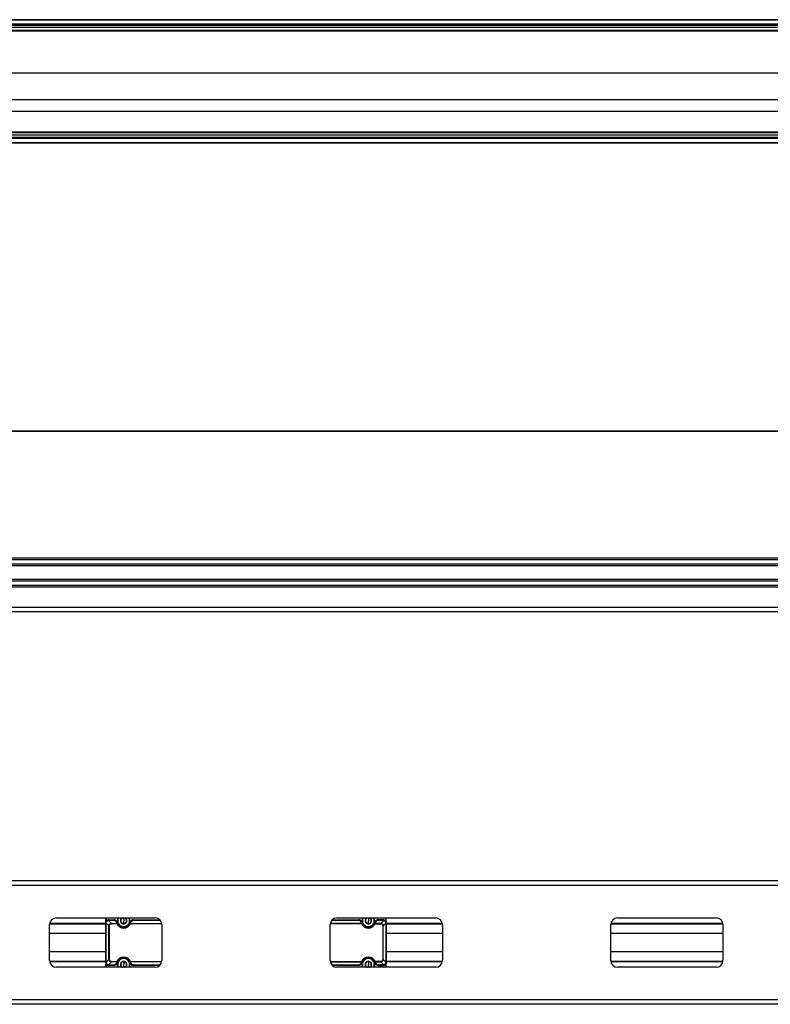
# Model space of a CAD drawing. Header units: millimetres. Extents: x -420 to 2302, y 443 to 882.
# Tile 6 of 16: x 245 to 579, y 443 to 882. Entities that reach past the tile are written whole.
import ezdxf

# ---------------------------------------------------------------- set-up
doc = ezdxf.new("R2010")
doc.units = ezdxf.units.MM

# ---------------------------------------------------------------- blocks, each defined once
blk = doc.blocks.new('Drawing View1')
at = {"color": 7, "linetype": 'Continuous', "lineweight": 25}
for p, q in [((0, 31.5), (-1000, 31.5)), ((0, 31.3), (-1000, 31.3)), ((0, 29.45), (-1000, 29.45)), ((0, 29.25), (-1000, 29.25)), ((0, 29.05), (-1000, 29.05)), ((-997.5, 26.5), (-2.5, 26.5)), ((-995, 29), (-5, 29)), ((-5, 28), (-995, 28)), ((-995, 26.8), (-5, 26.8)), ((-995, 26.6), (-5, 26.6)), ((-9.75, 7.7), (-990.25, 7.7)), ((-9.75, -4.2), (-990.25, -4.2)), ((-990.25, -9.2), (-9.75, -9.2)), ((0, -21.05), (-1000, -21.05)), ((0, -21.25), (-1000, -21.25)), ((0, -21.45), (-1000, -21.45)), ((-997.5, -18.5), (-2.5, -18.5)), ((-995, -18.6), (-5, -18.6)), ((-995, -18.8), (-5, -18.8)), ((-5, -20), (-995, -20)), ((-995, -21), (-5, -21)), ((0, -23.3), (-1000, -23.3)), ((0, -23.5), (-1000, -23.5))]:
    blk.add_line(p, q, dxfattribs=at)
blk = doc.blocks.new('Drawing View2')
at = {"color": 7, "linetype": 'Continuous', "lineweight": 25}
for p, q in [((0, 68.63), (-1000, 68.63)), ((0, 68.43), (-1000, 68.43)), ((0, 11.94), (-1000, 11.94)), ((0, 11.24), (-1000, 11.24)), ((0, 9.32), (-1000, 9.32)), ((0, 8.62), (-1000, 8.62)), ((0, 2.44), (-1000, 2.44)), ((0, 1.74), (-1000, 1.74)), ((0, -0.18), (-1000, -0.18)), ((0, -0.88), (-1000, -0.88)), ((0, -9.97), (-1000, -9.97)), ((0, -11.97), (-1000, -11.97))]:
    blk.add_line(p, q, dxfattribs=at)
blk = doc.blocks.new('Drawing View3')
at = {"color": 7, "linetype": 'Continuous', "lineweight": 25}
for p, q in [((837.5, 31.5), (-162.5, 31.5)), ((837.5, 29.5), (-162.5, 29.5)), ((253, 15), (297, 15)), ((275, 13.6), (275, 15)), ((275, 13.6), (275.2, 13.6)), ((275.2, 15), (275.2, 13.6)), ((277.5, 12.56), (276.16, 13.9)), ((276.5, 14.2), (278.57, 14.2)), ((276.5, 14), (276.5, 13.94)), ((276.5, 14), (278.57, 14)), ((278.57, 13.94), (276.5, 13.94)), ((278.57, 13.94), (278.57, 14)), ((283, 15), (283, 13.75)), ((283, 12.31), (283, 13.75)), ((287.43, 14.2), (287.43, 14)), ((287.43, 14.2), (299.04, 14.2)), ((287.43, 14), (287.43, 13.94)), ((287.43, 14), (299.24, 14)), ((299.29, 13.94), (287.43, 13.94)), ((387.57, 13.94), (375.71, 13.94)), ((375.76, 14), (387.57, 14)), ((375.96, 14.2), (387.57, 14.2)), ((378, 15), (422, 15)), ((387.57, 14.2), (387.57, 14)), ((387.57, 14), (387.57, 13.94)), ((392, 15), (392, 13.75)), ((392, 12.31), (392, 13.75)), ((398.5, 14.2), (396.43, 14.2)), ((396.43, 13.94), (396.43, 14)), ((398.5, 14), (396.43, 14)), ((396.43, 13.94), (398.5, 13.94)), ((397.5, 12.56), (398.84, 13.9)), ((398.5, 14), (398.5, 13.94)), ((399.8, 15), (399.8, 13.6)), ((400, 13.6), (399.8, 13.6)), ((400, 13.6), (400, 15)), ((503, 15), (547, 15)), ((250, -4), (250, 12)), ((250.02, 12.3), (275, 12.3)), ((275, 12.5), (250.04, 12.5)), ((275, -4.5), (275, 12.5)), ((275.06, 12.5), (275.06, -4.5)), ((275.1, 12.84), (276.44, 11.5)), ((276.58, 11.5), (276.44, 11.5)), ((276.44, -3.5), (276.44, 11.5)), ((276.58, 11.5), (276.58, -3.5)), ((277.5, 12.56), (277.5, 12.42)), ((277.5, 12.56), (279.98, 12.56)), ((279.98, 12.42), (277.5, 12.42)), ((279.98, 12.42), (279.98, 12.56)), ((280.16, 12.5), (279.98, 12.42)), ((280.21, 12.96), (280.02, 12.91)), ((283, 11), (283, 11.1)), ((286.02, 12.56), (299.95, 12.56)), ((299.97, 12.42), (286.02, 12.42)), ((300, 12), (300, -4)), ((375, -4), (375, 12)), ((388.98, 12.42), (375.03, 12.42)), ((388.98, 12.56), (375.05, 12.56)), ((392, 11), (392, 11.1)), ((394.79, 12.96), (394.98, 12.91)), ((394.84, 12.5), (395.02, 12.42)), ((397.5, 12.56), (395.02, 12.56)), ((395.02, 12.42), (395.02, 12.56)), ((395.02, 12.42), (397.5, 12.42)), ((397.5, 12.56), (397.5, 12.42)), ((398.42, 11.5), (398.56, 11.5)), ((398.42, 11.5), (398.42, -3.5)), ((399.9, 12.84), (398.56, 11.5)), ((398.56, -3.5), (398.56, 11.5)), ((399.94, 12.5), (399.94, -4.5)), ((400, -4.5), (400, 12.5)), ((424.96, 12.5), (400, 12.5)), ((400, 12.3), (424.98, 12.3)), ((425, 12), (425, -4)), ((500, -4), (500, 12)), ((500.02, 12.3), (549.98, 12.3)), ((549.96, 12.5), (500.04, 12.5)), ((550, 12), (550, -4)), ((250.02, -4.3), (275, -4.3)), ((276.44, -3.5), (275.1, -4.84)), ((276.44, -3.5), (276.58, -3.5)), ((283, -3), (283, -3.1)), ((283, -4.32), (283, -5.75)), ((392, -3), (392, -3.1)), ((392, -4.32), (392, -5.75)), ((398.56, -3.5), (398.42, -3.5)), ((398.56, -3.5), (399.9, -4.84)), ((400, -4.3), (424.98, -4.3)), ((500.02, -4.3), (549.98, -4.3)), ((275, -4.5), (250.04, -4.5)), ((297, -7), (253, -7)), ((275, -4.5), (275.06, -4.5)), ((275.2, -5.6), (275, -5.6)), ((275, -7), (275, -5.6)), ((275.2, -5.6), (275.2, -7)), ((276.16, -5.9), (277.5, -4.56)), ((276.5, -5.94), (278.57, -5.94)), ((278.57, -6), (276.5, -6)), ((276.5, -6), (276.5, -6.2)), ((278.57, -6.2), (276.5, -6.2)), ((277.5, -4.42), (277.5, -4.56)), ((277.5, -4.42), (279.98, -4.42)), ((279.98, -4.56), (277.5, -4.56)), ((278.57, -6), (278.57, -5.94)), ((283, -7), (283, -5.75)), ((285.79, -4.96), (285.98, -4.91)), ((285.84, -4.5), (286.02, -4.42)), ((286.02, -4.42), (286.02, -4.56)), ((286.02, -4.42), (299.97, -4.42)), ((299.95, -4.56), (286.02, -4.56)), ((287.43, -5.94), (287.43, -6)), ((287.43, -5.94), (299.29, -5.94)), ((299.24, -6), (287.43, -6)), ((299.04, -6.2), (287.43, -6.2)), ((375.03, -4.42), (388.98, -4.42)), ((375.05, -4.56), (388.98, -4.56)), ((375.71, -5.94), (387.57, -5.94)), ((387.57, -6), (375.76, -6)), ((387.57, -6.2), (375.96, -6.2)), ((422, -7), (378, -7)), ((387.57, -5.94), (387.57, -6)), ((388.98, -4.42), (388.98, -4.56)), ((389.16, -4.5), (388.98, -4.42)), ((389.21, -4.96), (389.02, -4.91)), ((392, -7), (392, -5.75)), ((397.5, -4.42), (395.02, -4.42)), ((395.02, -4.56), (397.5, -4.56)), ((398.5, -5.94), (396.43, -5.94)), ((396.43, -6), (396.43, -5.94)), ((396.43, -6), (398.5, -6)), ((396.43, -6.2), (398.5, -6.2)), ((397.5, -4.42), (397.5, -4.56)), ((398.84, -5.9), (397.5, -4.56)), ((398.5, -6), (398.5, -6.2)), ((399.8, -5.6), (400, -5.6)), ((399.8, -5.6), (399.8, -7)), ((400, -4.5), (399.94, -4.5)), ((424.96, -4.5), (400, -4.5)), ((400, -7), (400, -5.6)), ((549.96, -4.5), (500.04, -4.5)), ((547, -7), (503, -7)), ((837.5, -21.5), (-162.5, -21.5)), ((837.5, -23.5), (-162.5, -23.5))]:
    blk.add_line(p, q, dxfattribs=at)
at = {"color": 7, "linetype": 'Continuous', "lineweight": 25, "flags": 128}
for points in [[(276.5, 14.2), (276.5, 14.16), (276.5, 14.12), (276.5, 14.09), (276.5, 14.06), (276.5, 14.03), (276.5, 14.02), (276.5, 14), (276.5, 14)], [(278.57, 14), (278.57, 14), (278.57, 14.02), (278.57, 14.03), (278.57, 14.06), (278.57, 14.09), (278.57, 14.12), (278.57, 14.16), (278.57, 14.2)], [(396.43, 14), (396.43, 14), (396.43, 14.02), (396.43, 14.03), (396.43, 14.06), (396.43, 14.09), (396.43, 14.12), (396.43, 14.16), (396.43, 14.2)], [(398.5, 14.2), (398.5, 14.16), (398.5, 14.12), (398.5, 14.09), (398.5, 14.06), (398.5, 14.03), (398.5, 14.02), (398.5, 14), (398.5, 14)], [(275.06, 12.5), (275.05, 12.5), (275.03, 12.5), (275.02, 12.5), (275.02, 12.5), (275.01, 12.5), (275, 12.5), (275, 12.5), (275, 12.5)], [(285.79, 12.96), (285.83, 12.95), (285.86, 12.94), (285.9, 12.93), (285.93, 12.92), (285.95, 12.92), (285.97, 12.91), (285.98, 12.91), (285.98, 12.91)], [(286.02, 12.42), (285.98, 12.43), (285.95, 12.45), (285.92, 12.46), (285.89, 12.47), (285.87, 12.48), (285.85, 12.49), (285.84, 12.5), (285.84, 12.5)], [(286.02, 12.56), (286.02, 12.54), (286.02, 12.53), (286.02, 12.51), (286.02, 12.49), (286.02, 12.48), (286.02, 12.46), (286.02, 12.44), (286.02, 12.42)], [(388.98, 12.56), (388.98, 12.54), (388.98, 12.53), (388.98, 12.51), (388.98, 12.49), (388.98, 12.48), (388.98, 12.46), (388.98, 12.44), (388.98, 12.42)], [(388.98, 12.42), (389.02, 12.43), (389.05, 12.45), (389.08, 12.46), (389.11, 12.47), (389.13, 12.48), (389.15, 12.49), (389.16, 12.5), (389.16, 12.5)], [(389.21, 12.96), (389.17, 12.95), (389.14, 12.94), (389.1, 12.93), (389.07, 12.92), (389.05, 12.92), (389.03, 12.91), (389.02, 12.91), (389.02, 12.91)], [(399.94, 12.5), (399.95, 12.5), (399.97, 12.5), (399.98, 12.5), (399.98, 12.5), (399.99, 12.5), (400, 12.5), (400, 12.5), (400, 12.5)], [(276.5, -5.94), (276.5, -5.95), (276.5, -5.97), (276.5, -5.98), (276.5, -5.98), (276.5, -5.99), (276.5, -6), (276.5, -6), (276.5, -6)], [(278.57, -6.2), (278.57, -6.16), (278.57, -6.12), (278.57, -6.09), (278.57, -6.06), (278.57, -6.03), (278.57, -6.02), (278.57, -6), (278.57, -6)], [(279.98, -4.56), (279.98, -4.54), (279.98, -4.53), (279.98, -4.51), (279.98, -4.49), (279.98, -4.48), (279.98, -4.46), (279.98, -4.44), (279.98, -4.42)], [(279.98, -4.42), (280.02, -4.43), (280.05, -4.45), (280.08, -4.46), (280.11, -4.47), (280.13, -4.48), (280.15, -4.49), (280.16, -4.5), (280.16, -4.5)], [(280.21, -4.96), (280.17, -4.95), (280.14, -4.94), (280.1, -4.93), (280.07, -4.92), (280.05, -4.92), (280.03, -4.91), (280.02, -4.91), (280.02, -4.91)], [(287.43, -6), (287.43, -6), (287.43, -6.02), (287.43, -6.03), (287.43, -6.06), (287.43, -6.09), (287.43, -6.12), (287.43, -6.16), (287.43, -6.2)], [(387.57, -6), (387.57, -6), (387.57, -6.02), (387.57, -6.03), (387.57, -6.06), (387.57, -6.09), (387.57, -6.12), (387.57, -6.16), (387.57, -6.2)], [(394.79, -4.96), (394.83, -4.95), (394.86, -4.94), (394.9, -4.93), (394.93, -4.92), (394.95, -4.92), (394.97, -4.91), (394.98, -4.91), (394.98, -4.91)], [(395.02, -4.42), (394.98, -4.43), (394.95, -4.45), (394.92, -4.46), (394.89, -4.47), (394.87, -4.48), (394.85, -4.49), (394.84, -4.5), (394.84, -4.5)], [(395.02, -4.56), (395.02, -4.54), (395.02, -4.53), (395.02, -4.51), (395.02, -4.49), (395.02, -4.48), (395.02, -4.46), (395.02, -4.44), (395.02, -4.42)], [(396.43, -6.2), (396.43, -6.16), (396.43, -6.12), (396.43, -6.09), (396.43, -6.06), (396.43, -6.03), (396.43, -6.02), (396.43, -6), (396.43, -6)], [(398.5, -5.94), (398.5, -5.95), (398.5, -5.97), (398.5, -5.98), (398.5, -5.98), (398.5, -5.99), (398.5, -6), (398.5, -6), (398.5, -6)]]:
    blk.add_lwpolyline(points, dxfattribs=at)
at = {"color": 7, "linetype": 'Continuous', "lineweight": 25}
for centre, radius, start, end in [((253, 12), 3, 90, 180), ((276.5, 12.5), 1.7, 90, 139.8808), ((278.57, 12.5), 1.7, 15.7678, 90), ((283, 13.75), 2.75, 152.9643, 270), ((283, 13.75), 2.65, 151.8554, 270), ((283, 13.75), 1.43, 150, 210), ((283, 13.75), 1.43, 119.4156, 150), ((283, 13.75), 2.65, 270, 28.1446), ((283, 13.75), 2.75, 270, 27.0357), ((283, 13.75), 1.44, 30, 60.5844), ((283, 13.75), 1.44, 330.0027, 30), ((287.43, 12.5), 1.7, 90, 164.2322), ((297, 12), 3, 0, 90), ((378, 12), 3, 90, 180), ((387.57, 12.5), 1.7, 15.7678, 90), ((392, 13.75), 2.75, 152.9643, 270), ((392, 13.75), 2.65, 151.8554, 270), ((392, 13.75), 1.43, 150, 210), ((392, 13.75), 1.43, 119.4156, 150), ((392, 13.75), 2.65, 270, 28.1446), ((392, 13.75), 2.75, 270, 27.0357), ((392, 13.75), 1.44, 30, 60.5844), ((392, 13.75), 1.44, 330.0027, 30), ((396.43, 12.5), 1.7, 90, 164.2322), ((398.5, 12.5), 1.7, 40.1192, 90), ((422, 12), 3, 0, 90), ((503, 12), 3, 90, 180), ((547, 12), 3, 0, 90), ((283, 13.75), 3.3, 203.8217, 336.1783), ((283, 13.75), 3.1, 203.8216, 336.1783), ((283, 13.75), 2.9, 195.7678, 344.2322), ((283, 13.75), 1.44, 210, 270), ((283, 13.75), 1.44, 270, 330.0027), ((285.97, 12.41), 0.155, 69.9087, 146.7713), ((389.03, 12.41), 0.155, 33.2287, 110.0913), ((392, 13.75), 3.3, 203.8217, 336.1783), ((392, 13.75), 3.1, 203.8217, 336.1784), ((392, 13.75), 2.9, 195.7678, 344.2322), ((392, 13.75), 1.44, 210, 270), ((392, 13.75), 1.44, 270, 330.0027), ((253, -4), 3, 180, 270), ((283, -5.75), 3.3, 23.8217, 156.1783), ((283, -5.75), 3.1, 23.8216, 156.1783), ((283, -5.75), 2.9, 15.7678, 164.2322), ((283, -5.75), 2.75, 90, 207.0357), ((283, -5.75), 2.65, 90, 208.1446), ((283, -5.75), 1.44, 90, 150), ((283, -5.75), 2.75, 332.9643, 90), ((283, -5.75), 2.65, 331.8554, 90), ((283, -5.75), 1.44, 30, 90), ((297, -4), 3, 270, 0), ((378, -4), 3, 180, 270), ((392, -5.75), 3.3, 23.8217, 156.1783), ((392, -5.75), 3.1, 23.8217, 156.1784), ((392, -5.75), 2.9, 15.7678, 164.2322), ((392, -5.75), 2.75, 90, 207.0357), ((392, -5.75), 2.65, 90, 208.1446), ((392, -5.75), 1.44, 90, 150), ((392, -5.75), 2.75, 332.9643, 90), ((392, -5.75), 2.65, 331.8554, 90), ((392, -5.75), 1.44, 30, 90), ((422, -4), 3, 270, 0), ((503, -4), 3, 180, 270), ((547, -4), 3, 270, 0), ((276.5, -4.5), 1.7, 220.1191, 270), ((278.57, -4.5), 1.7, 270, 344.2322), ((280.03, -4.41), 0.155, 249.9061, 326.7715), ((283, -5.75), 1.43, 150, 210), ((283, -5.75), 1.44, 210, 240.5844), ((283, -5.75), 1.44, 299.4156, 330.0027), ((283, -5.75), 1.43, 330.0027, 30), ((287.43, -4.5), 1.7, 195.7678, 270), ((387.57, -4.5), 1.7, 270, 344.2322), ((392, -5.75), 1.43, 150, 210), ((392, -5.75), 1.43, 210, 240.5844), ((392, -5.75), 1.44, 299.4156, 330.0027), ((392, -5.75), 1.44, 330.0027, 30), ((396.43, -4.5), 1.7, 195.7678, 270), ((394.97, -4.41), 0.155, 213.2285, 290.0939), ((398.5, -4.5), 1.7, 270, 319.8809)]:
    blk.add_arc(centre, radius, start, end, dxfattribs=at)
for points, knots in [([(275, 12.76), (275, 12.86), (275, 13.12), (275, 13.42), (275, 13.6)], [0, 0, 0, 0, 0.400823, 1, 1, 1, 1]), ([(275.03, 12.77), (275.04, 12.87), (275.06, 13.15), (275.14, 13.42), (275.2, 13.6)], [0, 0, 0, 0, 0.364947, 1, 1, 1, 1]), ([(276.11, 13.95), (275.86, 13.88), (275.63, 13.75), (275.25, 13.37), (275.12, 13.14), (275.05, 12.89)], [0, 0, 0, 0, 0.5, 0.5, 1, 1, 1, 1]), ([(276.16, 13.9), (276.13, 13.89), (276.06, 13.86), (275.95, 13.82), (275.85, 13.77), (275.76, 13.71), (275.66, 13.65), (275.58, 13.58), (275.48, 13.48), (275.37, 13.36), (275.26, 13.2), (275.16, 13.02), (275.12, 12.9), (275.1, 12.84)], [0, 0, 0, 0, 0.074242, 0.147443, 0.21967, 0.290993, 0.361483, 0.431216, 0.500267, 0.622461, 0.746228, 0.871951, 1, 1, 1, 1]), ([(280.02, 12.91), (279.96, 13.1), (279.88, 13.26), (279.66, 13.55), (279.53, 13.66), (279.14, 13.93), (278.85, 14), (278.57, 14)], [0, 0, 0, 0, 0.25, 0.25, 0.5, 0.5, 1, 1, 1, 1]), ([(278.57, 13.94), (278.74, 13.94), (279.06, 13.88), (279.31, 13.72), (279.63, 13.45), (279.76, 13.23), (279.82, 12.99)], [0, 0, 0, 0, 0.25, 0.5, 0.5, 1, 1, 1, 1]), ([(282.68, 15), (282.58, 14.94), (282.27, 14.76), (281.96, 14.59), (281.76, 14.47)], [0, 0, 0, 0, 0.326266, 1, 1, 1, 1]), ([(281.76, 14.47), (281.76, 14.41), (281.76, 14.28), (281.76, 14.05), (281.76, 13.75), (281.76, 13.45), (281.76, 13.22), (281.76, 13.09), (281.76, 13.03)], [0, 0, 0, 0, 0.1329454, 0.2572868, 0.4999807, 0.7427004, 0.8668303, 1, 1, 1, 1]), ([(284.24, 14.47), (284.04, 14.59), (283.73, 14.76), (283.42, 14.94), (283.32, 15)], [0, 0, 0, 0, 0.673684, 1, 1, 1, 1]), ([(284.24, 13.03), (284.24, 13.09), (284.24, 13.22), (284.24, 13.45), (284.24, 13.75), (284.24, 14.05), (284.24, 14.28), (284.24, 14.41), (284.24, 14.47)], [0, 0, 0, 0, 0.133001, 0.257323, 0.500022, 0.742747, 0.866855, 1, 1, 1, 1]), ([(287.43, 14), (287.39, 14), (287.33, 14), (287.23, 13.99), (287.12, 13.97), (287.02, 13.94), (286.91, 13.91), (286.8, 13.87), (286.7, 13.81), (286.57, 13.74), (286.44, 13.63), (286.29, 13.49), (286.16, 13.32), (286.05, 13.12), (286.01, 12.98), (285.98, 12.91)], [0, 0, 0, 0, 0.044099, 0.09051, 0.139122, 0.189827, 0.242631, 0.297493, 0.354411, 0.413341, 0.511681, 0.619527, 0.736845, 0.863674, 1, 1, 1, 1]), ([(286.18, 12.99), (286.24, 13.23), (286.37, 13.45), (286.69, 13.72), (286.94, 13.88), (287.26, 13.94), (287.43, 13.94)], [0, 0, 0, 0, 0.5, 0.5, 0.75, 1, 1, 1, 1]), ([(389.02, 12.91), (389, 12.95), (388.98, 13.02), (388.94, 13.13), (388.88, 13.23), (388.83, 13.32), (388.74, 13.45), (388.61, 13.6), (388.41, 13.75), (388.21, 13.87), (388, 13.94), (387.79, 13.99), (387.64, 14), (387.57, 14)], [0, 0, 0, 0, 0.072354, 0.140597, 0.204747, 0.264823, 0.32085, 0.460477, 0.586941, 0.700281, 0.806821, 0.904416, 1, 1, 1, 1]), ([(388.82, 12.99), (388.76, 13.23), (388.63, 13.45), (388.31, 13.72), (388.06, 13.88), (387.74, 13.94), (387.57, 13.94)], [0, 0, 0, 0, 0.5, 0.5, 0.75, 1, 1, 1, 1]), ([(391.68, 15), (391.58, 14.94), (391.27, 14.76), (390.96, 14.59), (390.76, 14.47)], [0, 0, 0, 0, 0.326266, 1, 1, 1, 1]), ([(390.76, 14.47), (390.76, 14.41), (390.76, 14.28), (390.76, 14.05), (390.76, 13.75), (390.76, 13.45), (390.76, 13.22), (390.76, 13.09), (390.76, 13.03)], [0, 0, 0, 0, 0.1329454, 0.2572868, 0.4999807, 0.7427004, 0.8668303, 1, 1, 1, 1]), ([(393.24, 14.47), (393.04, 14.59), (392.73, 14.76), (392.42, 14.94), (392.32, 15)], [0, 0, 0, 0, 0.673684, 1, 1, 1, 1]), ([(393.24, 13.03), (393.24, 13.09), (393.24, 13.22), (393.24, 13.45), (393.24, 13.75), (393.24, 14.05), (393.24, 14.28), (393.24, 14.41), (393.24, 14.47)], [0, 0, 0, 0, 0.133001, 0.257323, 0.500022, 0.742747, 0.866855, 1, 1, 1, 1]), ([(394.98, 12.91), (395.04, 13.1), (395.12, 13.26), (395.34, 13.55), (395.47, 13.66), (395.86, 13.93), (396.15, 14), (396.43, 14)], [0, 0, 0, 0, 0.25, 0.25, 0.5, 0.5, 1, 1, 1, 1]), ([(396.43, 13.94), (396.26, 13.94), (395.94, 13.88), (395.69, 13.72), (395.37, 13.45), (395.24, 13.23), (395.18, 12.99)], [0, 0, 0, 0, 0.25, 0.5, 0.5, 1, 1, 1, 1]), ([(399.9, 12.84), (399.89, 12.87), (399.86, 12.95), (399.82, 13.05), (399.76, 13.16), (399.71, 13.25), (399.64, 13.34), (399.57, 13.42), (399.48, 13.52), (399.36, 13.63), (399.2, 13.74), (399.02, 13.83), (398.9, 13.88), (398.84, 13.9)], [0, 0, 0, 0, 0.076862, 0.152001, 0.225321, 0.296785, 0.366383, 0.434119, 0.50001, 0.620321, 0.743758, 0.870375, 1, 1, 1, 1]), ([(399.95, 12.89), (399.94, 12.92), (399.92, 13), (399.87, 13.1), (399.83, 13.21), (399.77, 13.3), (399.71, 13.39), (399.64, 13.48), (399.54, 13.58), (399.42, 13.69), (399.25, 13.8), (399.08, 13.89), (398.95, 13.93), (398.89, 13.95)], [0, 0, 0, 0, 0.073835, 0.146764, 0.218854, 0.290174, 0.360795, 0.430791, 0.500237, 0.621962, 0.745573, 0.871462, 1, 1, 1, 1]), ([(399.8, 13.6), (399.81, 13.56), (399.84, 13.48), (399.87, 13.36), (399.91, 13.22), (399.95, 13.05), (399.99, 12.81), (400, 12.61), (400, 12.5)], [0, 0, 0, 0, 0.100577, 0.214644, 0.341721, 0.481493, 0.691324, 1, 1, 1, 1]), ([(400, 12.76), (400, 12.86), (400, 13.12), (400, 13.42), (400, 13.6)], [0, 0, 0, 0, 0.400823, 1, 1, 1, 1]), ([(276.44, 11.5), (276.44, 11.54), (276.45, 11.62), (276.47, 11.74), (276.5, 11.84), (276.54, 11.97), (276.63, 12.11), (276.75, 12.26), (276.9, 12.39), (277.05, 12.46), (277.19, 12.51), (277.34, 12.54), (277.45, 12.55), (277.5, 12.56)], [0, 0, 0, 0, 0.074924, 0.145391, 0.21161, 0.273835, 0.385878, 0.509295, 0.625745, 0.727651, 0.808182, 0.89884, 1, 1, 1, 1]), ([(280.02, 12.91), (280.01, 12.94), (279.99, 12.96), (279.91, 13), (279.87, 13), (279.82, 12.99)], [0, 0, 0, 0, 0.5, 0.5, 1, 1, 1, 1]), ([(279.98, 12.56), (280.02, 12.57), (280.06, 12.57), (280.13, 12.54), (280.15, 12.52), (280.16, 12.5)], [0, 0, 0, 0, 0.5, 0.5, 1, 1, 1, 1]), ([(281.76, 13.03), (281.81, 13), (281.92, 12.94), (282.12, 12.82), (282.38, 12.67), (282.64, 12.53), (282.84, 12.41), (282.95, 12.35), (283, 12.31)], [0, 0, 0, 0, 0.132945, 0.257287, 0.499981, 0.7427, 0.86683, 1, 1, 1, 1]), ([(283, 12.31), (283.05, 12.35), (283.16, 12.41), (283.36, 12.53), (283.62, 12.67), (283.88, 12.82), (284.08, 12.94), (284.19, 13), (284.24, 13.03)], [0, 0, 0, 0, 0.132978, 0.257333, 0.500022, 0.742736, 0.866877, 1, 1, 1, 1]), ([(286.18, 12.99), (286.13, 13), (286.09, 13), (286.01, 12.96), (285.99, 12.94), (285.98, 12.91)], [0, 0, 0, 0, 0.5, 0.5, 1, 1, 1, 1]), ([(389.02, 12.91), (389.01, 12.94), (388.99, 12.96), (388.91, 13), (388.87, 13), (388.82, 12.99)], [0, 0, 0, 0, 0.5, 0.5, 1, 1, 1, 1]), ([(390.76, 13.03), (390.81, 13), (390.92, 12.94), (391.12, 12.82), (391.38, 12.67), (391.64, 12.53), (391.84, 12.41), (391.95, 12.35), (392, 12.31)], [0, 0, 0, 0, 0.132945, 0.257287, 0.499981, 0.7427, 0.86683, 1, 1, 1, 1]), ([(392, 12.31), (392.05, 12.35), (392.16, 12.41), (392.36, 12.53), (392.62, 12.67), (392.88, 12.82), (393.08, 12.94), (393.19, 13), (393.24, 13.03)], [0, 0, 0, 0, 0.132978, 0.257333, 0.500022, 0.742736, 0.866877, 1, 1, 1, 1]), ([(394.84, 12.5), (394.84, 12.5), (394.85, 12.52), (394.87, 12.54), (394.9, 12.56), (394.95, 12.57), (394.99, 12.56), (395.02, 12.56)], [0, 0, 0, 0, 0.124574, 0.289885, 0.496574, 0.698239, 1, 1, 1, 1]), ([(395.18, 12.99), (395.13, 13), (395.09, 13), (395.01, 12.96), (394.99, 12.94), (394.98, 12.91)], [0, 0, 0, 0, 0.5, 0.5, 1, 1, 1, 1]), ([(397.5, 12.56), (397.54, 12.56), (397.64, 12.55), (397.8, 12.52), (397.99, 12.45), (398.13, 12.36), (398.24, 12.26), (398.35, 12.15), (398.45, 11.99), (398.52, 11.8), (398.55, 11.64), (398.56, 11.54), (398.56, 11.5)], [0, 0, 0, 0, 0.07614, 0.176434, 0.301704, 0.421187, 0.49261, 0.562258, 0.702452, 0.821968, 0.920982, 1, 1, 1, 1]), ([(275, 8), (272.18, 8), (266.82, 8), (259.19, 8), (253.68, 8), (250.71, 8), (250, 8)], [0, 0, 0, 0, 0.3383419, 0.6433948, 0.9153864, 1, 1, 1, 1]), ([(425, 8), (424.32, 8), (419.99, 8), (411.66, 8), (404.01, 8), (400, 8)], [0, 0, 0, 0, 0.081623, 0.519396, 1, 1, 1, 1]), ([(550, 8), (538.09, 8), (521.99, 8), (505.33, 8), (500.57, 8), (500, 8)], [0, 0, 0, 0, 0.714686, 0.965812, 1, 1, 1, 1]), ([(250, 0), (251.59, 0), (256.37, 0), (264.7, 0), (271.44, 0), (275, 0)], [0, 0, 0, 0, 0.191028, 0.573372, 1, 1, 1, 1]), ([(400, 0), (403.18, 0), (409.26, 0), (417.6, 0), (422.75, 0), (425, 0)], [0, 0, 0, 0, 0.381395, 0.730375, 1, 1, 1, 1]), ([(500, 0), (510.57, 0), (527.24, 0), (543.9, 0), (550, 0)], [0, 0, 0, 0, 0.634081, 1, 1, 1, 1]), ([(277.5, -4.56), (277.46, -4.56), (277.38, -4.55), (277.26, -4.53), (277.16, -4.5), (277.03, -4.46), (276.89, -4.37), (276.74, -4.25), (276.61, -4.1), (276.54, -3.95), (276.49, -3.81), (276.46, -3.66), (276.45, -3.55), (276.44, -3.5)], [0, 0, 0, 0, 0.07492, 0.145386, 0.211606, 0.273833, 0.385877, 0.509294, 0.625744, 0.727651, 0.808181, 0.89884, 1, 1, 1, 1]), ([(283, -4.32), (282.95, -4.35), (282.84, -4.41), (282.64, -4.53), (282.38, -4.67), (282.12, -4.82), (281.92, -4.94), (281.81, -5), (281.76, -5.03)], [0, 0, 0, 0, 0.132945, 0.257287, 0.499981, 0.7427, 0.86683, 1, 1, 1, 1]), ([(284.24, -5.03), (284.19, -5), (284.08, -4.94), (283.88, -4.82), (283.62, -4.67), (283.36, -4.53), (283.16, -4.41), (283.05, -4.35), (283, -4.32)], [0, 0, 0, 0, 0.132945, 0.257287, 0.499981, 0.7427, 0.86683, 1, 1, 1, 1]), ([(392, -4.32), (391.95, -4.35), (391.84, -4.41), (391.64, -4.53), (391.38, -4.67), (391.12, -4.82), (390.92, -4.94), (390.81, -5), (390.76, -5.03)], [0, 0, 0, 0, 0.132945, 0.257287, 0.499981, 0.7427, 0.86683, 1, 1, 1, 1]), ([(393.24, -5.03), (393.19, -5), (393.08, -4.94), (392.88, -4.82), (392.62, -4.67), (392.36, -4.53), (392.16, -4.41), (392.05, -4.35), (392, -4.32)], [0, 0, 0, 0, 0.132945, 0.257287, 0.499981, 0.7427, 0.86683, 1, 1, 1, 1]), ([(398.56, -3.5), (398.56, -3.54), (398.55, -3.64), (398.52, -3.8), (398.45, -3.99), (398.36, -4.13), (398.26, -4.24), (398.15, -4.35), (397.99, -4.45), (397.8, -4.52), (397.64, -4.55), (397.54, -4.56), (397.5, -4.56)], [0, 0, 0, 0, 0.0761372, 0.1764311, 0.3017048, 0.4211881, 0.4926105, 0.5622591, 0.7024343, 0.8219441, 0.9209639, 1, 1, 1, 1]), ([(275, -4.5), (275, -4.53), (275, -4.6), (275.01, -4.69), (275.03, -4.79), (275.04, -4.86), (275.05, -4.89)], [0, 0, 0, 0, 0.243715, 0.491724, 0.743868, 1, 1, 1, 1]), ([(275, -4.5), (275, -4.55), (275, -4.66), (275.02, -4.84), (275.05, -5.02), (275.09, -5.2), (275.14, -5.39), (275.18, -5.53), (275.2, -5.6)], [0, 0, 0, 0, 0.139712, 0.305577, 0.481326, 0.61566, 0.821962, 1, 1, 1, 1]), ([(275, -4.5), (275, -4.67), (275, -4.92), (275, -5.29), (275, -5.49), (275, -5.6)], [0, 0, 0, 0, 0.5, 0.75, 1, 1, 1, 1]), ([(275.05, -4.89), (275.12, -5.14), (275.25, -5.37), (275.63, -5.75), (275.86, -5.88), (276.11, -5.95)], [0, 0, 0, 0, 0.5, 0.5, 1, 1, 1, 1]), ([(275.1, -4.84), (275.11, -4.87), (275.14, -4.94), (275.18, -5.05), (275.23, -5.15), (275.29, -5.24), (275.35, -5.34), (275.42, -5.42), (275.52, -5.52), (275.64, -5.63), (275.8, -5.74), (275.98, -5.84), (276.1, -5.88), (276.16, -5.9)], [0, 0, 0, 0, 0.0742415, 0.1474424, 0.2196693, 0.2909917, 0.3614815, 0.4312134, 0.5002644, 0.6224599, 0.7462268, 0.8719509, 1, 1, 1, 1]), ([(278.57, -6), (278.61, -6), (278.67, -6), (278.77, -5.99), (278.88, -5.97), (278.98, -5.94), (279.09, -5.91), (279.2, -5.87), (279.3, -5.81), (279.43, -5.74), (279.56, -5.63), (279.71, -5.49), (279.84, -5.32), (279.95, -5.12), (279.99, -4.98), (280.02, -4.91)], [0, 0, 0, 0, 0.0440991, 0.0905097, 0.139122, 0.1898272, 0.2426312, 0.2974928, 0.3544111, 0.4133415, 0.5116808, 0.6195272, 0.736845, 0.8636736, 1, 1, 1, 1]), ([(279.82, -4.99), (279.76, -5.23), (279.63, -5.45), (279.31, -5.72), (279.06, -5.88), (278.74, -5.94), (278.57, -5.94)], [0, 0, 0, 0, 0.5, 0.5, 0.75, 1, 1, 1, 1]), ([(279.82, -4.99), (279.87, -5), (279.91, -5), (279.99, -4.96), (280.01, -4.94), (280.02, -4.91)], [0, 0, 0, 0, 0.5, 0.5, 1, 1, 1, 1]), ([(281.76, -5.03), (281.76, -5.09), (281.76, -5.22), (281.76, -5.45), (281.76, -5.75), (281.76, -6.05), (281.76, -6.28), (281.76, -6.41), (281.76, -6.47)], [0, 0, 0, 0, 0.1329454, 0.2572868, 0.4999807, 0.7427004, 0.8668303, 1, 1, 1, 1]), ([(281.76, -6.47), (281.96, -6.59), (282.27, -6.76), (282.58, -6.94), (282.68, -7)], [0, 0, 0, 0, 0.673684, 1, 1, 1, 1]), ([(283.32, -7), (283.42, -6.94), (283.73, -6.76), (284.04, -6.59), (284.24, -6.47)], [0, 0, 0, 0, 0.326326, 1, 1, 1, 1]), ([(284.24, -6.47), (284.24, -6.41), (284.24, -6.28), (284.24, -6.05), (284.24, -5.75), (284.24, -5.45), (284.24, -5.22), (284.24, -5.09), (284.24, -5.03)], [0, 0, 0, 0, 0.133001, 0.257323, 0.500022, 0.742747, 0.866855, 1, 1, 1, 1]), ([(286.02, -4.56), (285.98, -4.57), (285.94, -4.57), (285.87, -4.54), (285.85, -4.52), (285.84, -4.5)], [0, 0, 0, 0, 0.5, 0.5, 1, 1, 1, 1]), ([(285.98, -4.91), (285.99, -4.94), (286.01, -4.96), (286.09, -5), (286.13, -5), (286.18, -4.99)], [0, 0, 0, 0, 0.5, 0.5, 1, 1, 1, 1]), ([(285.98, -4.91), (286.04, -5.1), (286.12, -5.26), (286.34, -5.55), (286.47, -5.66), (286.86, -5.93), (287.15, -6), (287.43, -6)], [0, 0, 0, 0, 0.25, 0.25, 0.5, 0.5, 1, 1, 1, 1]), ([(287.43, -5.94), (287.26, -5.94), (286.94, -5.88), (286.69, -5.72), (286.37, -5.45), (286.24, -5.23), (286.18, -4.99)], [0, 0, 0, 0, 0.25, 0.5, 0.5, 1, 1, 1, 1]), ([(389.02, -4.91), (388.96, -5.1), (388.88, -5.26), (388.66, -5.55), (388.53, -5.66), (388.14, -5.93), (387.85, -6), (387.57, -6)], [0, 0, 0, 0, 0.25, 0.25, 0.5, 0.5, 1, 1, 1, 1]), ([(387.57, -5.94), (387.74, -5.94), (388.06, -5.88), (388.31, -5.72), (388.63, -5.45), (388.76, -5.23), (388.82, -4.99)], [0, 0, 0, 0, 0.25, 0.5, 0.5, 1, 1, 1, 1]), ([(388.82, -4.99), (388.87, -5), (388.91, -5), (388.99, -4.96), (389.01, -4.94), (389.02, -4.91)], [0, 0, 0, 0, 0.5, 0.5, 1, 1, 1, 1]), ([(389.16, -4.5), (389.16, -4.5), (389.15, -4.52), (389.13, -4.54), (389.1, -4.56), (389.05, -4.57), (389.01, -4.56), (388.98, -4.56)], [0, 0, 0, 0, 0.124577, 0.289888, 0.496575, 0.698203, 1, 1, 1, 1]), ([(390.76, -5.03), (390.76, -5.09), (390.76, -5.22), (390.76, -5.45), (390.76, -5.75), (390.76, -6.05), (390.76, -6.28), (390.76, -6.41), (390.76, -6.47)], [0, 0, 0, 0, 0.1329454, 0.2572868, 0.4999807, 0.7427004, 0.8668303, 1, 1, 1, 1]), ([(390.76, -6.47), (390.96, -6.59), (391.27, -6.76), (391.58, -6.94), (391.68, -7)], [0, 0, 0, 0, 0.673684, 1, 1, 1, 1]), ([(392.32, -7), (392.42, -6.94), (392.73, -6.76), (393.04, -6.59), (393.24, -6.47)], [0, 0, 0, 0, 0.326326, 1, 1, 1, 1]), ([(393.24, -6.47), (393.24, -6.41), (393.24, -6.28), (393.24, -6.05), (393.24, -5.75), (393.24, -5.45), (393.24, -5.22), (393.24, -5.09), (393.24, -5.03)], [0, 0, 0, 0, 0.133001, 0.257323, 0.500022, 0.742747, 0.866855, 1, 1, 1, 1]), ([(394.98, -4.91), (394.99, -4.94), (395.01, -4.96), (395.09, -5), (395.13, -5), (395.18, -4.99)], [0, 0, 0, 0, 0.5, 0.5, 1, 1, 1, 1]), ([(394.98, -4.91), (395, -4.95), (395.02, -5.02), (395.06, -5.13), (395.12, -5.23), (395.17, -5.32), (395.26, -5.45), (395.39, -5.6), (395.59, -5.75), (395.79, -5.87), (396, -5.94), (396.21, -5.99), (396.36, -6), (396.43, -6)], [0, 0, 0, 0, 0.072354, 0.140597, 0.204747, 0.264823, 0.32085, 0.460477, 0.586941, 0.700281, 0.806821, 0.904416, 1, 1, 1, 1]), ([(395.18, -4.99), (395.24, -5.23), (395.37, -5.45), (395.69, -5.72), (395.94, -5.88), (396.26, -5.94), (396.43, -5.94)], [0, 0, 0, 0, 0.5, 0.5, 0.75, 1, 1, 1, 1]), ([(398.84, -5.9), (398.87, -5.89), (398.95, -5.86), (399.05, -5.82), (399.16, -5.76), (399.25, -5.71), (399.34, -5.64), (399.42, -5.57), (399.52, -5.48), (399.63, -5.36), (399.74, -5.2), (399.83, -5.02), (399.88, -4.9), (399.9, -4.84)], [0, 0, 0, 0, 0.076863, 0.152003, 0.225325, 0.296789, 0.366386, 0.434123, 0.500013, 0.620324, 0.743762, 0.870377, 1, 1, 1, 1]), ([(398.89, -5.95), (398.92, -5.94), (399, -5.92), (399.1, -5.87), (399.21, -5.83), (399.3, -5.77), (399.39, -5.71), (399.48, -5.64), (399.58, -5.54), (399.69, -5.42), (399.8, -5.25), (399.89, -5.08), (399.93, -4.95), (399.95, -4.89)], [0, 0, 0, 0, 0.0738346, 0.1467635, 0.2188536, 0.2901736, 0.360795, 0.4307911, 0.5002372, 0.6219624, 0.7455734, 0.8714622, 1, 1, 1, 1]), ([(399.8, -5.6), (399.81, -5.57), (399.83, -5.51), (399.86, -5.4), (399.9, -5.26), (399.95, -5.03), (399.99, -4.77), (400, -4.58), (400, -4.5)], [0, 0, 0, 0, 0.069512, 0.168234, 0.298086, 0.460897, 0.795818, 1, 1, 1, 1]), ([(399.95, -4.89), (399.96, -4.86), (399.97, -4.79), (399.99, -4.7), (400, -4.6), (400, -4.53), (400, -4.5)], [0, 0, 0, 0, 0.25387, 0.504654, 0.753106, 1, 1, 1, 1]), ([(400, -4.5), (400, -4.67), (400, -4.92), (400, -5.29), (400, -5.49), (400, -5.6)], [0, 0, 0, 0, 0.5, 0.75, 1, 1, 1, 1])]:
    blk.add_open_spline(points, degree=3, knots=knots, dxfattribs=at)
for points in [[(276.5, 14), (276.37, 14), (276.24, 13.98), (276.11, 13.95)], [(276.16, 13.9), (276.14, 13.93), (276.12, 13.95), (276.11, 13.95)], [(276.16, 13.9), (276.27, 13.93), (276.39, 13.94), (276.5, 13.94)], [(398.5, 14), (398.63, 14), (398.76, 13.98), (398.89, 13.95)], [(398.84, 13.9), (398.73, 13.93), (398.61, 13.94), (398.5, 13.94)], [(398.89, 13.95), (398.88, 13.95), (398.86, 13.93), (398.84, 13.9)], [(275.05, 12.89), (275.02, 12.76), (275, 12.63), (275, 12.5)], [(275.1, 12.84), (275.07, 12.86), (275.05, 12.88), (275.05, 12.89)], [(275.06, 12.5), (275.06, 12.61), (275.07, 12.73), (275.1, 12.84)], [(276.58, 11.5), (276.58, 11.62), (276.62, 11.87), (276.81, 12.19), (277.13, 12.38), (277.38, 12.42), (277.5, 12.42)], [(279.98, 12.56), (279.92, 12.7), (279.87, 12.85), (279.82, 12.99)], [(280.16, 12.5), (280.1, 12.63), (280.06, 12.77), (280.02, 12.91)], [(285.98, 12.91), (285.94, 12.77), (285.9, 12.63), (285.84, 12.5)], [(286.18, 12.99), (286.13, 12.85), (286.08, 12.7), (286.02, 12.56)], [(388.82, 12.99), (388.87, 12.85), (388.92, 12.7), (388.98, 12.56)], [(389.02, 12.91), (389.06, 12.77), (389.1, 12.63), (389.16, 12.5)], [(394.84, 12.5), (394.9, 12.63), (394.94, 12.77), (394.98, 12.91)], [(395.02, 12.56), (395.08, 12.7), (395.13, 12.85), (395.18, 12.99)], [(398.42, 11.5), (398.42, 11.62), (398.38, 11.87), (398.19, 12.19), (397.87, 12.38), (397.62, 12.42), (397.5, 12.42)], [(399.95, 12.89), (399.95, 12.88), (399.93, 12.86), (399.9, 12.84)], [(399.94, 12.5), (399.94, 12.61), (399.93, 12.73), (399.9, 12.84)], [(399.95, 12.89), (399.98, 12.76), (400, 12.63), (400, 12.5)], [(277.5, -4.42), (277.38, -4.42), (277.13, -4.38), (276.81, -4.19), (276.62, -3.87), (276.58, -3.62), (276.58, -3.5)], [(397.5, -4.42), (397.62, -4.42), (397.87, -4.38), (398.19, -4.19), (398.38, -3.87), (398.42, -3.62), (398.42, -3.5)], [(275.1, -4.84), (275.07, -4.86), (275.05, -4.88), (275.05, -4.89)], [(275.1, -4.84), (275.07, -4.73), (275.06, -4.61), (275.06, -4.5)], [(276.16, -5.9), (276.14, -5.93), (276.12, -5.95), (276.11, -5.95)], [(276.11, -5.95), (276.24, -5.98), (276.37, -6), (276.5, -6)], [(276.5, -5.94), (276.39, -5.94), (276.27, -5.93), (276.16, -5.9)], [(279.82, -4.99), (279.87, -4.85), (279.92, -4.7), (279.98, -4.56)], [(280.02, -4.91), (280.06, -4.77), (280.1, -4.63), (280.16, -4.5)], [(285.84, -4.5), (285.9, -4.63), (285.94, -4.77), (285.98, -4.91)], [(286.02, -4.56), (286.08, -4.7), (286.13, -4.85), (286.18, -4.99)], [(388.98, -4.56), (388.92, -4.7), (388.87, -4.85), (388.82, -4.99)], [(389.16, -4.5), (389.1, -4.63), (389.06, -4.77), (389.02, -4.91)], [(394.98, -4.91), (394.94, -4.77), (394.9, -4.63), (394.84, -4.5)], [(395.18, -4.99), (395.13, -4.85), (395.08, -4.7), (395.02, -4.56)], [(398.5, -5.94), (398.61, -5.94), (398.73, -5.93), (398.84, -5.9)], [(398.89, -5.95), (398.76, -5.98), (398.63, -6), (398.5, -6)], [(398.89, -5.95), (398.88, -5.95), (398.86, -5.93), (398.84, -5.9)], [(399.9, -4.84), (399.93, -4.73), (399.94, -4.61), (399.94, -4.5)], [(399.95, -4.89), (399.95, -4.88), (399.93, -4.86), (399.9, -4.84)]]:
    blk.add_open_spline(points, degree=3, dxfattribs=at)

msp = doc.modelspace()

# ---------------------------------------------------------------- block references
at = {"color": 7, "linetype": 'Continuous', "lineweight": 25}
for name, p in [('Drawing View1', (845.47, 850.43)), ('Drawing View2', (845.47, 630)), ('Drawing View3', (7.97, 466.69))]:
    msp.add_blockref(name, p, dxfattribs=at)

doc.saveas('drawing.dxf')
